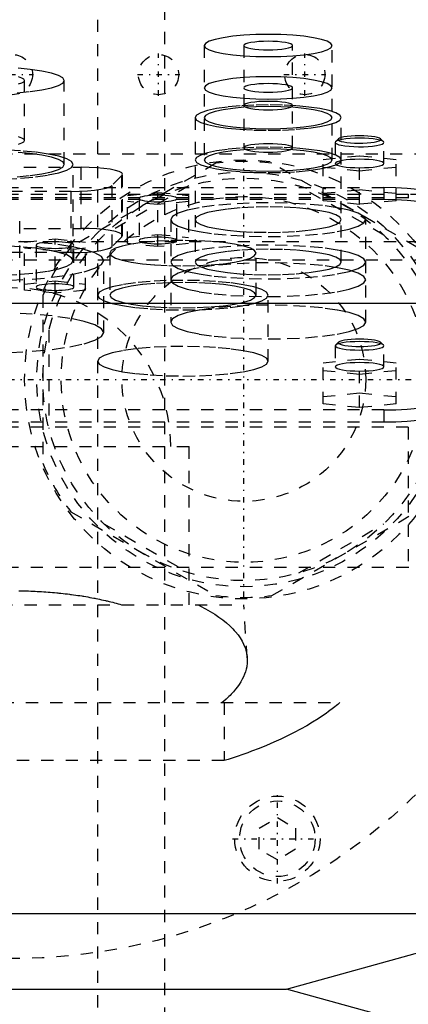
# Model space of a CAD drawing. Extents: x -120 to 120, y -123 to 443.
# Tile 7 of 9: x 1 to 33, y 249 to 330. Entities that reach past the tile are written whole.
import ezdxf

# ---------------------------------------------------------------- set-up
doc = ezdxf.new("R2010")
doc.units = 0
doc.linetypes.add('CENTER', pattern=[1.5, 0.45, -0.5, 0.05, -0.5])
doc.linetypes.add('DASHED', pattern=[2, 1, -1])
for name, color, linetype in [('AM_0', 7, 'CONTINUOUS'), ('AM_3', 7, 'DASHED'), ('AM_7', 7, 'CENTER')]:
    doc.layers.add(name, color=color, linetype=linetype)

msp = doc.modelspace()

# ---------------------------------------------------------------- linework, layer by layer
at = {"layer": 'AM_0', "color": 7, "linetype": 'CONTINUOUS'}
for p, q in [((-45, 306.25), (45, 306.25)), ((-45, 256.2), (45, 256.2)), ((22.5, 250), (45, 256.2)), ((-22.5, 250), (22.5, 250)), ((45, 243.8), (22.5, 250))]:
    msp.add_line(p, q, dxfattribs=at)
at = {"layer": 'AM_3', "color": 6, "linetype": 'DASHED'}
for p, q in [((7, -97.5), (7, 417.5)), ((12.5, -56.5), (12.5, 405.5)), ((15.75, 327.383), (15.75, 318.001)), ((19, 327.383), (19, 318.986)), ((23, 318.986), (23, 327.383)), ((26.25, 318.001), (26.25, 327.383)), ((1, 319.595), (1, 324.519)), ((4.25, 317.625), (4.25, 324.519)), ((15, 321.474), (15, 309.63)), ((27, 309.63), (27, 321.474)), ((26.5, 319.432), (26.5, 317.709)), ((26.777, 319.732), (26.531, 319.493)), ((30.469, 319.493), (30.223, 319.732)), ((30.5, 317.709), (30.5, 319.432)), ((-45, 318.5), (45, 318.5)), ((28.5, 318.32), (25.5, 318.019)), ((28.5, 314.359), (28.5, 318.32)), ((31.5, 318.019), (28.5, 318.32)), ((-15.048, 317.404), (5.648, 317.404)), ((16.704, 317.727), (4.796, 310.852)), ((5, 309.747), (5, 317.625)), ((5.648, 312.382), (5.648, 317.404)), ((33.204, 310.852), (21.296, 317.727)), ((25.5, 314.66), (25.5, 318.019)), ((25.5, 317.417), (28.5, 317.117)), ((28.5, 317.117), (31.5, 317.417)), ((31.5, 314.66), (31.5, 318.019)), ((8.996, 316.711), (8.185, 315.912)), ((8.996, 311.689), (8.996, 316.711)), ((9.048, 311.791), (9.048, 316.814)), ((14.491, 315.872), (7.509, 311.841)), ((8.185, 310.89), (8.185, 315.912)), ((30.491, 311.841), (23.509, 315.872)), ((-32.5, 315.182), (32.5, 315.182)), ((-30.5, 315.733), (30.5, 315.733)), ((4.837, 315.425), (-14.237, 315.425)), ((4.837, 310.402), (4.837, 315.425)), ((9.45, 315.089), (11.95, 315.34)), ((9.45, 311.141), (9.45, 315.089)), ((11.95, 315.34), (14.45, 315.089)), ((11.95, 310.891), (11.95, 315.34)), ((14.45, 315.089), (14.45, 311.141)), ((25.5, 315.262), (28.5, 315.563)), ((28.5, 315.563), (31.5, 315.262)), ((30.5, 315.733), (30.5, 314.748)), ((32.5, 315.182), (32.5, 314.91)), ((-32.5, 314.91), (32.5, 314.91)), ((30.5, 314.748), (-30.5, 314.748)), ((11.95, 314.337), (9.45, 314.588)), ((10.4, 314.839), (10.4, 311.392)), ((14.45, 314.588), (11.95, 314.337)), ((13.5, 311.392), (13.5, 314.839)), ((28.5, 314.359), (25.5, 314.66)), ((31.5, 314.66), (28.5, 314.359)), ((0.598, 307.971), (0.598, 312.994)), ((13, 313.103), (13, 304.706)), ((29, 304.706), (29, 313.103)), ((-15.048, 312.382), (5.648, 312.382)), ((9.45, 311.642), (11.95, 311.893)), ((11.95, 311.893), (14.45, 311.642)), ((-47.497, 311.3), (47.497, 311.3)), ((1, 311.269), (3.5, 311.52)), ((1, 307.321), (1, 311.269)), ((1.95, 311.018), (1.95, 307.572)), ((3.5, 311.52), (6, 311.269)), ((3.5, 307.07), (3.5, 311.52)), ((5.05, 307.572), (5.05, 311.018)), ((6, 307.321), (6, 311.269)), ((8.996, 311.689), (8.185, 310.89)), ((11.95, 310.891), (9.45, 311.141)), ((14.45, 311.141), (11.95, 310.891)), ((4.837, 310.402), (-14.237, 310.402)), ((3.5, 310.517), (1, 310.768)), ((6, 310.768), (3.5, 310.517)), ((8, 310.357), (8, 306.91)), ((20, 306.91), (20, 310.357)), ((-43, 309.8), (44, 309.8)), ((7.5, 303.838), (7.5, 309.747)), ((1, 307.822), (3.5, 308.073)), ((3.5, 308.073), (6, 307.822)), ((3.5, 307.07), (1, 307.321)), ((2.5, 306.875), (2.5, 293.125)), ((6, 307.321), (3.5, 307.07)), ((21, 301.494), (21, 306.91)), ((3, 304.031), (3, 295.969)), ((26.777, 303.056), (26.531, 302.817)), ((30.469, 302.817), (30.223, 303.056)), ((26.5, 302.756), (26.5, 301.032)), ((30.5, 301.032), (30.5, 302.756)), ((28.5, 301.643), (25.5, 301.342)), ((25.5, 297.99), (25.5, 301.342)), ((28.5, 297.689), (28.5, 301.643)), ((31.5, 301.342), (28.5, 301.643)), ((31.5, 297.99), (31.5, 301.342)), ((25.5, 300.741), (28.5, 300.44)), ((28.5, 300.44), (31.5, 300.741)), ((25.5, 298.591), (28.5, 298.892)), ((28.5, 298.892), (31.5, 298.591)), ((28.5, 297.689), (25.5, 297.99)), ((31.5, 297.99), (28.5, 297.689)), ((30.5, 297.5), (-30.5, 297.5)), ((30.5, 297.5), (30.5, 296.515)), ((-30.5, 296.515), (30.5, 296.515)), ((32.5, 296.081), (-32.5, 296.081)), ((32.5, 296.081), (32.5, 284.586)), ((-14.5, 294.5), (14.5, 294.5)), ((14.5, 281.5), (14.5, 294.5)), ((4.796, 289.148), (16.704, 282.273)), ((21.296, 282.273), (33.204, 289.148)), ((7.509, 288.159), (14.491, 284.128)), ((23.509, 284.128), (30.491, 288.159)), ((32.5, 284.586), (-32.5, 284.586)), ((-19, 281.5), (19, 281.5)), ((19.272, 277.154), (19, 281.5)), ((-26.891, 273.5), (26.891, 273.5)), ((17.375, 273.5), (17.375, 268.733)), ((17.375, 268.733), (-17.375, 268.733)), ((20.25, 263.194), (21.75, 264.06)), ((21.75, 264.06), (23.25, 263.194)), ((20.25, 261.462), (20.25, 263.194)), ((23.25, 263.194), (23.25, 261.462)), ((21.75, 260.596), (20.25, 261.462)), ((23.25, 261.462), (21.75, 260.596))]:
    msp.add_line(p, q, dxfattribs=at)
for points in [[(15.75, 327.383), (15.851, 327.205), (16.15, 327.034), (16.635, 326.876), (17.288, 326.738), (18.083, 326.625), (18.991, 326.541), (19.976, 326.489), (21, 326.471), (22.024, 326.489), (23.009, 326.541), (23.917, 326.625), (24.712, 326.738), (25.365, 326.876), (25.85, 327.034), (26.149, 327.205), (26.25, 327.383), (26.149, 327.561), (25.85, 327.732), (25.365, 327.889), (24.712, 328.028), (23.917, 328.141), (23.009, 328.225), (22.024, 328.277), (21, 328.295), (19.976, 328.277), (18.991, 328.225), (18.083, 328.141), (17.288, 328.028), (16.635, 327.889), (16.15, 327.732), (15.851, 327.561)], [(19, 327.383), (19.038, 327.315), (19.152, 327.25), (19.337, 327.19), (19.586, 327.137), (19.889, 327.094), (20.235, 327.062), (20.61, 327.042), (21, 327.036), (21.39, 327.042), (21.765, 327.062), (22.111, 327.094), (22.414, 327.137), (22.663, 327.19), (22.848, 327.25), (22.962, 327.315), (23, 327.383), (22.962, 327.451), (22.848, 327.516), (22.663, 327.576), (22.414, 327.628), (22.111, 327.672), (21.765, 327.704), (21.39, 327.723), (21, 327.73), (20.61, 327.723), (20.235, 327.704), (19.889, 327.672), (19.586, 327.628), (19.337, 327.576), (19.152, 327.516), (19.038, 327.451)], [(15.75, 323.91), (15.851, 323.732), (16.15, 323.561), (16.635, 323.403), (17.288, 323.265), (18.083, 323.152), (18.991, 323.068), (19.976, 323.016), (21, 322.998), (22.024, 323.016), (23.009, 323.068), (23.917, 323.152), (24.712, 323.265), (25.365, 323.403), (25.85, 323.561), (26.149, 323.732), (26.25, 323.91), (26.149, 324.088), (25.85, 324.259), (25.365, 324.416), (24.712, 324.555), (23.917, 324.668), (23.009, 324.752), (22.024, 324.804), (21, 324.822), (19.976, 324.804), (18.991, 324.752), (18.083, 324.668), (17.288, 324.555), (16.635, 324.416), (16.15, 324.259), (15.851, 324.088)], [(19, 323.91), (19.038, 323.842), (19.152, 323.777), (19.337, 323.717), (19.586, 323.664), (19.889, 323.621), (20.235, 323.589), (20.61, 323.569), (21, 323.563), (21.39, 323.569), (21.765, 323.589), (22.111, 323.621), (22.414, 323.664), (22.663, 323.717), (22.848, 323.777), (22.962, 323.842), (23, 323.91), (22.962, 323.978), (22.848, 324.043), (22.663, 324.103), (22.414, 324.155), (22.111, 324.199), (21.765, 324.231), (21.39, 324.251), (21, 324.257), (20.61, 324.251), (20.235, 324.231), (19.889, 324.199), (19.586, 324.155), (19.337, 324.103), (19.152, 324.043), (19.038, 323.978)], [(15, 321.474), (15.115, 321.271), (15.457, 321.075), (16.011, 320.895), (16.757, 320.737), (17.667, 320.608), (18.704, 320.511), (19.829, 320.452), (21, 320.432), (22.171, 320.452), (23.296, 320.511), (24.333, 320.608), (25.243, 320.737), (25.989, 320.895), (26.543, 321.075), (26.885, 321.271), (27, 321.474), (26.885, 321.677), (26.543, 321.873), (25.989, 322.053), (25.243, 322.211), (24.333, 322.34), (23.296, 322.437), (22.171, 322.496), (21, 322.516), (19.829, 322.496), (18.704, 322.437), (17.667, 322.34), (16.757, 322.211), (16.011, 322.053), (15.457, 321.873), (15.115, 321.677)], [(15.75, 321.474), (15.851, 321.296), (16.15, 321.125), (16.635, 320.968), (17.288, 320.829), (18.083, 320.716), (18.991, 320.632), (19.976, 320.58), (21, 320.562), (22.024, 320.58), (23.009, 320.632), (23.917, 320.716), (24.712, 320.829), (25.365, 320.968), (25.85, 321.125), (26.149, 321.296), (26.25, 321.474), (26.149, 321.652), (25.85, 321.823), (25.365, 321.981), (24.712, 322.119), (23.917, 322.232), (23.009, 322.316), (22.024, 322.368), (21, 322.386), (19.976, 322.368), (18.991, 322.316), (18.083, 322.232), (17.288, 322.119), (16.635, 321.981), (16.15, 321.823), (15.851, 321.652)], [(19, 322.459), (19.038, 322.391), (19.152, 322.326), (19.337, 322.266), (19.586, 322.213), (19.889, 322.17), (20.235, 322.138), (20.61, 322.118), (21, 322.112), (21.39, 322.118), (21.765, 322.138), (22.111, 322.17), (22.414, 322.213), (22.663, 322.266), (22.848, 322.326), (22.962, 322.391), (23, 322.459), (22.962, 322.527), (22.848, 322.592), (22.663, 322.652), (22.414, 322.704), (22.111, 322.748), (21.765, 322.78), (21.39, 322.799), (21, 322.806), (20.61, 322.799), (20.235, 322.78), (19.889, 322.748), (19.586, 322.704), (19.337, 322.652), (19.152, 322.592), (19.038, 322.527)], [(15, 318.001), (15.115, 317.798), (15.457, 317.602), (16.011, 317.422), (16.757, 317.264), (17.667, 317.135), (18.704, 317.038), (19.829, 316.979), (21, 316.959), (22.171, 316.979), (23.296, 317.038), (24.333, 317.135), (25.243, 317.264), (25.989, 317.422), (26.543, 317.602), (26.885, 317.798), (27, 318.001), (26.885, 318.204), (26.543, 318.4), (25.989, 318.58), (25.243, 318.738), (24.333, 318.867), (23.296, 318.964), (22.171, 319.023), (21, 319.043), (19.829, 319.023), (18.704, 318.964), (17.667, 318.867), (16.757, 318.738), (16.011, 318.58), (15.457, 318.4), (15.115, 318.204)], [(19, 318.986), (19.038, 318.918), (19.152, 318.853), (19.337, 318.793), (19.586, 318.74), (19.889, 318.697), (20.235, 318.665), (20.61, 318.645), (21, 318.639), (21.39, 318.645), (21.765, 318.665), (22.111, 318.697), (22.414, 318.74), (22.663, 318.793), (22.848, 318.853), (22.962, 318.918), (23, 318.986), (22.962, 319.054), (22.848, 319.119), (22.663, 319.179), (22.414, 319.231), (22.111, 319.275), (21.765, 319.307), (21.39, 319.326), (21, 319.333), (20.61, 319.326), (20.235, 319.307), (19.889, 319.275), (19.586, 319.231), (19.337, 319.179), (19.152, 319.119), (19.038, 319.054)], [(15.75, 318.001), (15.851, 317.823), (16.15, 317.652), (16.635, 317.495), (17.288, 317.356), (18.083, 317.243), (18.991, 317.159), (19.976, 317.107), (21, 317.089), (22.024, 317.107), (23.009, 317.159), (23.917, 317.243), (24.712, 317.356), (25.365, 317.495), (25.85, 317.652), (26.149, 317.823), (26.25, 318.001), (26.149, 318.179), (25.85, 318.35), (25.365, 318.508), (24.712, 318.646), (23.917, 318.759), (23.009, 318.843), (22.024, 318.895), (21, 318.913), (19.976, 318.895), (18.991, 318.843), (18.083, 318.759), (17.288, 318.646), (16.635, 318.508), (16.15, 318.35), (15.851, 318.179)], [(13.5, 314.839), (13.47, 314.891), (13.382, 314.942), (13.239, 314.988), (13.046, 315.029), (12.811, 315.062), (12.543, 315.087), (12.252, 315.103), (11.95, 315.108), (11.648, 315.103), (11.357, 315.087), (11.089, 315.062), (10.854, 315.029), (10.661, 314.988), (10.518, 314.942), (10.43, 314.891), (10.4, 314.839), (10.43, 314.786), (10.518, 314.736), (10.661, 314.689), (10.854, 314.648), (11.089, 314.615), (11.357, 314.59), (11.648, 314.575), (11.95, 314.57), (12.252, 314.575), (12.543, 314.59), (12.811, 314.615), (13.046, 314.648), (13.239, 314.689), (13.382, 314.736), (13.47, 314.786)], [(13, 313.103), (13.154, 312.832), (13.609, 312.572), (14.348, 312.331), (15.343, 312.121), (16.555, 311.948), (17.939, 311.82), (19.439, 311.741), (21, 311.714), (22.561, 311.741), (24.061, 311.82), (25.445, 311.948), (26.657, 312.121), (27.652, 312.331), (28.391, 312.572), (28.846, 312.832), (29, 313.103), (28.846, 313.374), (28.391, 313.635), (27.652, 313.875), (26.657, 314.085), (25.445, 314.258), (24.061, 314.387), (22.561, 314.466), (21, 314.492), (19.439, 314.466), (17.939, 314.387), (16.555, 314.258), (15.343, 314.085), (14.348, 313.875), (13.609, 313.635), (13.154, 313.374)], [(15, 313.103), (15.115, 312.9), (15.457, 312.704), (16.011, 312.524), (16.757, 312.366), (17.667, 312.237), (18.704, 312.141), (19.829, 312.081), (21, 312.061), (22.171, 312.081), (23.296, 312.141), (24.333, 312.237), (25.243, 312.366), (25.989, 312.524), (26.543, 312.704), (26.885, 312.9), (27, 313.103), (26.885, 313.306), (26.543, 313.502), (25.989, 313.682), (25.243, 313.84), (24.333, 313.969), (23.296, 314.066), (22.171, 314.125), (21, 314.145), (19.829, 314.125), (18.704, 314.066), (17.667, 313.969), (16.757, 313.84), (16.011, 313.682), (15.457, 313.502), (15.115, 313.306)], [(5.05, 311.018), (5.02, 311.071), (4.932, 311.121), (4.789, 311.168), (4.596, 311.209), (4.361, 311.242), (4.093, 311.267), (3.802, 311.282), (3.5, 311.288), (3.198, 311.282), (2.907, 311.267), (2.639, 311.242), (2.404, 311.209), (2.211, 311.168), (2.068, 311.121), (1.98, 311.071), (1.95, 311.018), (1.98, 310.966), (2.068, 310.915), (2.211, 310.869), (2.404, 310.828), (2.639, 310.795), (2.907, 310.77), (3.198, 310.754), (3.5, 310.749), (3.802, 310.754), (4.093, 310.77), (4.361, 310.795), (4.596, 310.828), (4.789, 310.869), (4.932, 310.915), (5.02, 310.966)], [(8, 310.357), (8.115, 310.154), (8.457, 309.958), (9.011, 309.778), (9.757, 309.62), (10.667, 309.491), (11.704, 309.394), (12.829, 309.335), (14, 309.315), (15.171, 309.335), (16.296, 309.394), (17.333, 309.491), (18.243, 309.62), (18.989, 309.778), (19.543, 309.958), (19.885, 310.154), (20, 310.357), (19.885, 310.56), (19.543, 310.756), (18.989, 310.936), (18.243, 311.094), (17.333, 311.223), (16.296, 311.32), (15.171, 311.379), (14, 311.399), (12.829, 311.379), (11.704, 311.32), (10.667, 311.223), (9.757, 311.094), (9.011, 310.936), (8.457, 310.756), (8.115, 310.56)], [(13.5, 311.392), (13.47, 311.444), (13.382, 311.495), (13.239, 311.541), (13.046, 311.582), (12.811, 311.616), (12.543, 311.641), (12.252, 311.656), (11.95, 311.661), (11.648, 311.656), (11.357, 311.641), (11.089, 311.616), (10.854, 311.582), (10.661, 311.541), (10.518, 311.495), (10.43, 311.444), (10.4, 311.392), (10.43, 311.339), (10.518, 311.289), (10.661, 311.242), (10.854, 311.202), (11.089, 311.168), (11.357, 311.143), (11.648, 311.128), (11.95, 311.123), (12.252, 311.128), (12.543, 311.143), (12.811, 311.168), (13.046, 311.202), (13.239, 311.242), (13.382, 311.289), (13.47, 311.339)], [(13, 309.63), (13.154, 309.359), (13.609, 309.099), (14.348, 308.858), (15.343, 308.648), (16.555, 308.475), (17.939, 308.347), (19.439, 308.268), (21, 308.241), (22.561, 308.268), (24.061, 308.347), (25.445, 308.475), (26.657, 308.648), (27.652, 308.858), (28.391, 309.099), (28.846, 309.359), (29, 309.63), (28.846, 309.901), (28.391, 310.162), (27.652, 310.402), (26.657, 310.613), (25.445, 310.785), (24.061, 310.914), (22.561, 310.993), (21, 311.019), (19.439, 310.993), (17.939, 310.914), (16.555, 310.785), (15.343, 310.613), (14.348, 310.402), (13.609, 310.162), (13.154, 309.901)], [(15, 309.63), (15.115, 309.427), (15.457, 309.231), (16.011, 309.051), (16.757, 308.893), (17.667, 308.764), (18.704, 308.668), (19.829, 308.608), (21, 308.588), (22.171, 308.608), (23.296, 308.668), (24.333, 308.764), (25.243, 308.893), (25.989, 309.051), (26.543, 309.231), (26.885, 309.427), (27, 309.63), (26.885, 309.833), (26.543, 310.029), (25.989, 310.209), (25.243, 310.367), (24.333, 310.496), (23.296, 310.593), (22.171, 310.652), (21, 310.672), (19.829, 310.652), (18.704, 310.593), (17.667, 310.496), (16.757, 310.367), (16.011, 310.209), (15.457, 310.029), (15.115, 309.833)], [(13, 308.179), (13.154, 307.908), (13.609, 307.648), (14.348, 307.408), (15.343, 307.197), (16.555, 307.024), (17.939, 306.896), (19.439, 306.817), (21, 306.79), (22.561, 306.817), (24.061, 306.896), (25.445, 307.024), (26.657, 307.197), (27.652, 307.408), (28.391, 307.648), (28.846, 307.908), (29, 308.179), (28.846, 308.45), (28.391, 308.711), (27.652, 308.951), (26.657, 309.162), (25.445, 309.334), (24.061, 309.463), (22.561, 309.542), (21, 309.568), (19.439, 309.542), (17.939, 309.463), (16.555, 309.334), (15.343, 309.162), (14.348, 308.951), (13.609, 308.711), (13.154, 308.45)], [(5.05, 307.572), (5.02, 307.624), (4.932, 307.675), (4.789, 307.721), (4.596, 307.762), (4.361, 307.795), (4.093, 307.82), (3.802, 307.836), (3.5, 307.841), (3.198, 307.836), (2.907, 307.82), (2.639, 307.795), (2.404, 307.762), (2.211, 307.721), (2.068, 307.675), (1.98, 307.624), (1.95, 307.572), (1.98, 307.519), (2.068, 307.469), (2.211, 307.422), (2.404, 307.381), (2.639, 307.348), (2.907, 307.323), (3.198, 307.308), (3.5, 307.302), (3.802, 307.308), (4.093, 307.323), (4.361, 307.348), (4.596, 307.381), (4.789, 307.422), (4.932, 307.469), (5.02, 307.519)], [(7, 306.91), (7.135, 306.673), (7.533, 306.445), (8.18, 306.235), (9.05, 306.051), (10.111, 305.9), (11.321, 305.787), (12.634, 305.718), (14, 305.695), (15.366, 305.718), (16.679, 305.787), (17.889, 305.9), (18.95, 306.051), (19.82, 306.235), (20.467, 306.445), (20.865, 306.673), (21, 306.91), (20.865, 307.147), (20.467, 307.375), (19.82, 307.586), (18.95, 307.77), (17.889, 307.921), (16.679, 308.033), (15.366, 308.102), (14, 308.126), (12.634, 308.102), (11.321, 308.033), (10.111, 307.921), (9.05, 307.77), (8.18, 307.586), (7.533, 307.375), (7.135, 307.147)], [(8, 306.91), (8.115, 306.707), (8.457, 306.511), (9.011, 306.331), (9.757, 306.173), (10.667, 306.044), (11.704, 305.948), (12.829, 305.888), (14, 305.868), (15.171, 305.888), (16.296, 305.948), (17.333, 306.044), (18.243, 306.173), (18.989, 306.331), (19.543, 306.511), (19.885, 306.707), (20, 306.91), (19.885, 307.113), (19.543, 307.309), (18.989, 307.489), (18.243, 307.647), (17.333, 307.777), (16.296, 307.873), (15.171, 307.932), (14, 307.952), (12.829, 307.932), (11.704, 307.873), (10.667, 307.777), (9.757, 307.647), (9.011, 307.489), (8.457, 307.309), (8.115, 307.113)], [(13, 304.706), (13.154, 304.435), (13.609, 304.175), (14.348, 303.935), (15.343, 303.724), (16.555, 303.551), (17.939, 303.423), (19.439, 303.344), (21, 303.317), (22.561, 303.344), (24.061, 303.423), (25.445, 303.551), (26.657, 303.724), (27.652, 303.935), (28.391, 304.175), (28.846, 304.435), (29, 304.706), (28.846, 304.977), (28.391, 305.238), (27.652, 305.478), (26.657, 305.689), (25.445, 305.861), (24.061, 305.99), (22.561, 306.069), (21, 306.096), (19.439, 306.069), (17.939, 305.99), (16.555, 305.861), (15.343, 305.689), (14.348, 305.478), (13.609, 305.238), (13.154, 304.977)], [(30.5, 302.756), (30.462, 302.824), (30.348, 302.889), (30.163, 302.949), (29.914, 303.001), (29.611, 303.045), (29.265, 303.077), (28.89, 303.096), (28.5, 303.103), (28.11, 303.096), (27.735, 303.077), (27.389, 303.045), (27.086, 303.001), (26.837, 302.949), (26.652, 302.889), (26.538, 302.824), (26.5, 302.756), (26.538, 302.688), (26.652, 302.623), (26.837, 302.563), (27.086, 302.51), (27.389, 302.467), (27.735, 302.435), (28.11, 302.415), (28.5, 302.408), (28.89, 302.415), (29.265, 302.435), (29.611, 302.467), (29.914, 302.51), (30.163, 302.563), (30.348, 302.623), (30.462, 302.688)], [(7, 301.494), (7.135, 301.257), (7.533, 301.029), (8.18, 300.819), (9.05, 300.634), (10.111, 300.483), (11.321, 300.371), (12.634, 300.302), (14, 300.278), (15.366, 300.302), (16.679, 300.371), (17.889, 300.483), (18.95, 300.634), (19.82, 300.819), (20.467, 301.029), (20.865, 301.257), (21, 301.494), (20.865, 301.731), (20.467, 301.959), (19.82, 302.169), (18.95, 302.353), (17.889, 302.505), (16.679, 302.617), (15.366, 302.686), (14, 302.71), (12.634, 302.686), (11.321, 302.617), (10.111, 302.505), (9.05, 302.353), (8.18, 302.169), (7.533, 301.959), (7.135, 301.731)]]:
    msp.add_lwpolyline(points, close=True, dxfattribs=at)
for points in [[(0.392, 323.516), (1.472, 323.617), (2.419, 323.752), (3.197, 323.916), (3.774, 324.104), (4.13, 324.307), (4.25, 324.519), (4.13, 324.731), (3.774, 324.934), (3.197, 325.122), (2.419, 325.287), (1.472, 325.422), (0.392, 325.522)], [(0.494, 324.23), (0.772, 324.32), (0.942, 324.418), (1, 324.519), (0.942, 324.621), (0.772, 324.719), (0.494, 324.809)], [(0.494, 319.306), (0.772, 319.396), (0.942, 319.493), (1, 319.595), (0.942, 319.697), (0.772, 319.794), (0.494, 319.885)], [(26.998, 319.834), (26.861, 319.785), (26.777, 319.732)], [(28.5, 319.982), (28.142, 319.976), (27.798, 319.957), (27.485, 319.926), (27.214, 319.885), (26.998, 319.834)], [(30.223, 319.732), (30.128, 319.79), (29.968, 319.844), (29.751, 319.891), (29.484, 319.93), (29.179, 319.959), (28.846, 319.976), (28.5, 319.982)], [(26.531, 319.493), (26.5, 319.431), (26.533, 319.369), (26.63, 319.309), (26.786, 319.253), (26.998, 319.203)], [(28.5, 319.78), (28.104, 319.773), (27.725, 319.752), (27.375, 319.719), (27.07, 319.675), (26.822, 319.621), (26.64, 319.56), (26.531, 319.493)], [(26.777, 319.732), (26.75, 319.678), (26.779, 319.624), (26.862, 319.571), (26.999, 319.522)], [(26.998, 319.203), (27.294, 319.155), (27.637, 319.119), (28.016, 319.095), (28.415, 319.085), (28.817, 319.089), (29.206, 319.107), (29.567, 319.138), (29.884, 319.181), (30.145, 319.235), (30.34, 319.296), (30.459, 319.363), (30.5, 319.432)], [(26.999, 319.522), (27.205, 319.474), (27.463, 319.434), (27.761, 319.403), (28.089, 319.383), (28.432, 319.375), (28.778, 319.378), (29.114, 319.394), (29.425, 319.42), (29.7, 319.457), (29.927, 319.503), (30.099, 319.555), (30.208, 319.612), (30.25, 319.672), (30.223, 319.732)], [(30.5, 319.432), (30.462, 319.5), (30.348, 319.565), (30.163, 319.625), (29.914, 319.678), (29.611, 319.721), (29.265, 319.753), (28.89, 319.773), (28.5, 319.78)], [(-0.634, 316.433), (0.679, 316.502), (1.889, 316.615), (2.95, 316.766), (3.82, 316.95), (4.467, 317.16), (4.865, 317.388), (5, 317.625), (4.865, 317.863), (4.467, 318.091), (3.82, 318.301), (2.95, 318.485), (1.889, 318.636), (0.679, 318.749), (-0.634, 318.818)], [(0.392, 316.623), (1.472, 316.723), (2.419, 316.858), (3.197, 317.023), (3.774, 317.21), (4.13, 317.414), (4.25, 317.625), (4.13, 317.837), (3.774, 318.041), (3.197, 318.228), (2.419, 318.393), (1.472, 318.528), (0.392, 318.628)], [(8.996, 316.711), (9.047, 316.825), (8.971, 316.939), (8.77, 317.048), (8.452, 317.148), (8.029, 317.235), (7.516, 317.307), (6.934, 317.36), (6.303, 317.393), (5.648, 317.404)], [(28.5, 318.056), (28.11, 318.049), (27.735, 318.03), (27.389, 317.998), (27.086, 317.954), (26.837, 317.902), (26.652, 317.842), (26.538, 317.777), (26.5, 317.709), (26.538, 317.641), (26.652, 317.576), (26.837, 317.516), (27.086, 317.463), (27.389, 317.42), (27.735, 317.388), (28.11, 317.368), (28.5, 317.362), (28.89, 317.368), (29.265, 317.388), (29.611, 317.42), (29.914, 317.463), (30.163, 317.516), (30.348, 317.576), (30.462, 317.641), (30.5, 317.709)], [(30.5, 317.709), (30.462, 317.777), (30.348, 317.842), (30.163, 317.902), (29.914, 317.954), (29.611, 317.998), (29.265, 318.03), (28.89, 318.049), (28.5, 318.056)], [(4.837, 315.425), (5.511, 315.436), (6.158, 315.471), (6.752, 315.527), (7.271, 315.603), (7.693, 315.695), (8.002, 315.799), (8.185, 315.912)], [(35.5, 314.865), (35.404, 315.034), (35.119, 315.197), (34.657, 315.347), (34.036, 315.479), (33.278, 315.587), (32.413, 315.667), (31.475, 315.716), (30.5, 315.733)], [(38.5, 314.14), (38.385, 314.344), (38.043, 314.539), (37.489, 314.719), (36.743, 314.877), (35.833, 315.007), (34.796, 315.103), (33.671, 315.162), (32.5, 315.182)], [(35.5, 313.88), (35.404, 314.049), (35.119, 314.212), (34.657, 314.362), (34.036, 314.494), (33.278, 314.602), (32.413, 314.682), (31.475, 314.732), (30.5, 314.748)], [(8.996, 311.689), (9.047, 311.803), (8.971, 311.916), (8.77, 312.025), (8.452, 312.125), (8.029, 312.213), (7.516, 312.285), (6.934, 312.338), (6.303, 312.371), (5.648, 312.382)], [(-0.634, 308.555), (0.679, 308.624), (1.889, 308.736), (2.95, 308.888), (3.82, 309.072), (4.467, 309.282), (4.865, 309.51), (5, 309.747), (4.865, 309.984), (4.467, 310.212), (3.82, 310.422), (2.95, 310.607), (1.889, 310.758), (0.679, 310.87), (-0.634, 310.939)], [(-0.147, 308.129), (1.635, 308.223), (3.278, 308.375), (4.718, 308.581), (5.899, 308.831), (6.777, 309.116), (7.317, 309.425), (7.5, 309.747), (7.317, 310.069), (6.777, 310.378), (5.899, 310.664), (4.718, 310.914), (3.278, 311.119), (1.635, 311.271), (-0.147, 311.365)], [(4.837, 310.402), (5.511, 310.414), (6.158, 310.448), (6.752, 310.505), (7.271, 310.58), (7.693, 310.672), (8.002, 310.777), (8.185, 310.89)], [(-0.147, 302.22), (1.635, 302.314), (3.278, 302.466), (4.718, 302.672), (5.899, 302.922), (6.777, 303.207), (7.317, 303.516), (7.5, 303.838), (7.317, 304.16), (6.777, 304.469), (5.899, 304.755), (4.718, 305.005), (3.278, 305.21), (1.635, 305.362), (-0.147, 305.456)], [(26.777, 303.056), (26.75, 302.996), (26.79, 302.937), (26.895, 302.881), (27.061, 302.829), (27.282, 302.784), (27.549, 302.747), (27.853, 302.72), (28.181, 302.703), (28.521, 302.698), (28.861, 302.705), (29.187, 302.722), (29.487, 302.751), (29.749, 302.789), (29.963, 302.835), (30.122, 302.888), (30.219, 302.945), (30.25, 303.004), (30.215, 303.063), (30.114, 303.12), (29.951, 303.172), (29.734, 303.217), (29.469, 303.255), (29.167, 303.283), (28.84, 303.3), (28.5, 303.306)], [(28.5, 303.306), (28.154, 303.3), (27.821, 303.282), (27.516, 303.253), (27.249, 303.214), (27.032, 303.167), (26.872, 303.114), (26.777, 303.056)], [(28.5, 301.38), (28.11, 301.373), (27.735, 301.353), (27.389, 301.321), (27.086, 301.278), (26.837, 301.225), (26.652, 301.165), (26.538, 301.1), (26.5, 301.032)], [(26.5, 301.032), (26.538, 300.965), (26.652, 300.899), (26.837, 300.839), (27.086, 300.787), (27.389, 300.744), (27.735, 300.711), (28.11, 300.692), (28.5, 300.685), (28.89, 300.692), (29.265, 300.711), (29.611, 300.744), (29.914, 300.787), (30.163, 300.839), (30.348, 300.899), (30.462, 300.965), (30.5, 301.032), (30.462, 301.1), (30.348, 301.165), (30.163, 301.225), (29.914, 301.278), (29.611, 301.321), (29.265, 301.353), (28.89, 301.373), (28.5, 301.38)], [(30.5, 297.5), (31.475, 297.517), (32.413, 297.566), (33.278, 297.646), (34.036, 297.754), (34.657, 297.886), (35.119, 298.036), (35.404, 298.199), (35.5, 298.368)], [(30.5, 296.515), (31.475, 296.532), (32.413, 296.581), (33.278, 296.662), (34.036, 296.769), (34.657, 296.901), (35.119, 297.051), (35.404, 297.214), (35.5, 297.383)]]:
    msp.add_lwpolyline(points, dxfattribs=at)
for points in [[(32.5, 314.91, 0), (32.542, 314.91, 0)], [(32.542, 284.586, 0), (32.5, 284.586, 0)], [(0.53, 282.668, 0), (0.619, 282.667, 0), (0.797, 282.663, 0), (0.974, 282.659, 0), (1.152, 282.655, 0), (1.331, 282.649, 0), (1.509, 282.642, 0), (1.598, 282.639, 0), (1.687, 282.635, 0), (1.865, 282.627, 0), (2.043, 282.618, 0), (2.222, 282.608, 0), (2.4, 282.598, 0), (2.577, 282.586, 0), (2.666, 282.58, 0), (2.755, 282.574, 0), (2.932, 282.561, 0), (3.109, 282.547, 0), (3.286, 282.532, 0), (3.462, 282.516, 0), (3.638, 282.5, 0), (3.726, 282.491, 0), (3.814, 282.483, 0), (3.989, 282.465, 0), (4.163, 282.446, 0), (4.337, 282.426, 0), (4.51, 282.405, 0), (4.682, 282.384, 0), (4.768, 282.373, 0), (4.854, 282.362, 0), (5.025, 282.339, 0), (5.195, 282.315, 0), (5.365, 282.291, 0), (5.533, 282.265, 0), (5.701, 282.239, 0), (5.784, 282.226, 0), (5.867, 282.212, 0), (6.033, 282.184, 0), (6.198, 282.156, 0), (6.28, 282.141, 0), (6.361, 282.127, 0), (6.524, 282.097, 0), (6.685, 282.066, 0), (6.766, 282.05, 0), (6.846, 282.035, 0), (7.005, 282.002, 0), (7.163, 281.97, 0), (7.32, 281.936, 0), (7.475, 281.902, 0), (7.629, 281.866, 0), (7.706, 281.849, 0), (7.782, 281.831, 0), (7.934, 281.794, 0), (8.084, 281.757, 0), (8.233, 281.719, 0), (8.38, 281.681, 0), (8.526, 281.642, 0), (8.598, 281.622, 0), (8.67, 281.602, 0), (8.813, 281.562, 0), (8.954, 281.521, 0), (9.024, 281.5, 0)], [(15.238, 281.5, 0), (15.449, 281.396, 0), (15.856, 281.183, 0), (16.244, 280.964, 0), (16.429, 280.852, 0), (16.61, 280.739, 0), (16.954, 280.508, 0), (17.275, 280.273, 0), (17.573, 280.034, 0), (17.847, 279.791, 0), (18.096, 279.544, 0), (18.212, 279.421, 0), (18.322, 279.296, 0), (18.522, 279.046, 0), (18.698, 278.795, 0), (18.849, 278.543, 0), (18.977, 278.292, 0), (19.08, 278.043, 0), (19.124, 277.918, 0), (19.162, 277.794, 0), (19.222, 277.541, 0), (19.261, 277.284, 0), (19.272, 277.154, 0)], [(19.272, 277.154, 0), (19.276, 277.053, 0), (19.275, 276.85, 0), (19.26, 276.646, 0), (19.247, 276.543, 0), (19.231, 276.44, 0), (19.187, 276.234, 0), (19.129, 276.027, 0), (19.057, 275.819, 0), (18.97, 275.612, 0), (18.868, 275.404, 0), (18.812, 275.301, 0), (18.752, 275.198, 0), (18.622, 274.992, 0), (18.478, 274.787, 0), (18.32, 274.583, 0), (18.148, 274.381, 0), (17.963, 274.181, 0), (17.865, 274.082, 0), (17.764, 273.984, 0), (17.553, 273.788, 0), (17.33, 273.595, 0), (17.213, 273.5, 0)], [(26.891, 273.5, 0), (26.716, 273.351, 0), (26.347, 273.054, 0), (25.954, 272.758, 0), (25.75, 272.61, 0), (25.539, 272.463, 0), (25.101, 272.17, 0), (24.642, 271.88, 0), (24.16, 271.594, 0), (23.658, 271.312, 0), (23.136, 271.035, 0), (22.868, 270.898, 0), (22.594, 270.762, 0), (22.035, 270.496, 0), (21.457, 270.236, 0), (20.864, 269.983, 0), (20.256, 269.737, 0), (19.635, 269.499, 0), (19.319, 269.384, 0), (19.001, 269.27, 0), (18.357, 269.048, 0), (17.704, 268.836, 0), (17.375, 268.733, 0)]]:
    msp.add_polyline3d(points, dxfattribs=at)
for centre, radius in [((0, 300), 47.5), ((0, 325), 1.65), ((12, 325), 1.65), ((24, 325), 1.65), ((19, 300), 18), ((19, 300), 17), ((19, 300), 16.5), ((19, 300), 15), ((19, 300), 10), ((21.75, 262.328), 3.5), ((21.75, 262.328), 3.1)]:
    msp.add_circle(centre, radius, dxfattribs=at)
for centre, radius, start, end in [((19, 300), 17.875, 82.61986, 97.38014), ((19, 300), 17.875, 142.61986, 157.38014), ((0, 294.5), 13, 0, 180), ((19, 300), 17.875, 202.61986, 217.38014), ((19, 300), 17.875, 262.61986, 277.38014)]:
    msp.add_arc(centre, radius, start, end, dxfattribs=at)
at = {"layer": 'AM_7', "color": 4, "linetype": 'CENTER'}
for p, q in [((12, 323.267), (12, 326.733)), ((24, 323.267), (24, 326.733)), ((-1.732, 325), (1.733, 325)), ((10.268, 325), (13.733, 325)), ((22.268, 325), (25.733, 325)), ((19, 282.15), (19, 317.85)), ((-49.875, 300), (49.875, 300)), ((21.75, 258.653), (21.75, 266.003)), ((18.075, 262.328), (25.425, 262.328))]:
    msp.add_line(p, q, dxfattribs=at)

doc.saveas('drawing.dxf')
